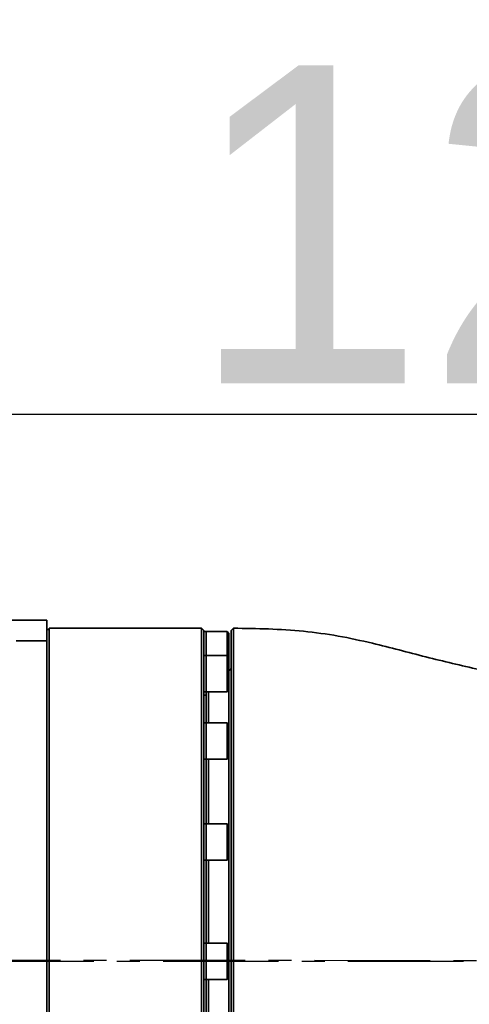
# Model space of a CAD drawing. Header units: millimetres. Extents: x -10540 to 6039, y -7467 to 6433.
# Tile 189 of 236: x -3833 to -3635, y 2106 to 2539. Entities that reach past the tile are written whole.
import ezdxf

# ---------------------------------------------------------------- set-up
doc = ezdxf.new("R2010")
doc.units = ezdxf.units.MM
doc.header["$LTSCALE"] = 8
doc.header["$PDSIZE"] = -1
doc.linetypes.add('CENTER', pattern=[10.16, 6.35, -1.27, 1.27, -1.27])
doc.layers.get('Defpoints').update_dxf_attribs({"true_color": 0x5e5e5e})
doc.layers.add('细实线层', color=7, linetype='Continuous')
doc.dimstyles.new('ISO-25', dxfattribs={"dimscale": 20, "dimtxt": 5, "dimasz": 6, "dimexe": 6, "dimexo": 0.625, "dimtad": 1, "dimtoh": 1, "dimdec": 0, "dimtxsty": 'Standard', "dimcen": 2.5, "dimclrd": 1, "dimclre": 1, "dimclrt": 4, "dimadec": 1, "dimazin": 2, "dimtfac": 1, "dimtdec": 0, "dimtmove": 0, "dimatfit": 0, "dimfxl": 1, "dimarcsym": 0})

# ---------------------------------------------------------------- blocks, each defined once
blk = doc.blocks.new('*D88')
at = {"color": 1, "lineweight": -2, "transparency": 16777216}
for p, q in [((-4178.33, 3196.66), (-1466.17, 3196.66)), ((-1586.17, 255.17), (-1586.17, 3076.66)), ((-4078.33, 135.17), (-1466.17, 135.17))]:
    blk.add_line(p, q, dxfattribs=at)
at = {"color": 1, "transparency": 16777216}
for points in [[(-1606.17, 3076.66), (-1566.17, 3076.66), (-1586.17, 3196.66)], [(-1606.17, 255.17), (-1566.17, 255.17), (-1586.17, 135.17)]]:
    blk.add_solid(points, dxfattribs=at)
at = {"layer": 'Defpoints', "color": 0, "transparency": 16777216}
for p in [(-4190.83, 3196.66), (-1586.17, 3196.66), (-4090.83, 135.17)]:
    blk.add_point(p, dxfattribs=at)
at = {"color": 4, "transparency": 16777216, "insert": (-1669.45, 1665.91), "char_height": 100, "attachment_point": 5, "rotation": 90}
blk.add_mtext('{\\H1.4x;3061}', dxfattribs=at)
blk = doc.blocks.new('*D93')
at = {"color": 1, "lineweight": -2, "transparency": 16777216}
for p, q in [((-4190.83, 2083.26), (-4190.83, 2485.89)), ((-2909.83, 2251.61), (-2909.83, 2485.89)), ((-4070.83, 2365.89), (-3029.83, 2365.89))]:
    blk.add_line(p, q, dxfattribs=at)
at = {"color": 1, "transparency": 16777216}
for points in [[(-4070.83, 2385.89), (-4070.83, 2345.89), (-4190.83, 2365.89)], [(-3029.83, 2385.89), (-3029.83, 2345.89), (-2909.83, 2365.89)]]:
    blk.add_solid(points, dxfattribs=at)
at = {"layer": 'Defpoints', "color": 0, "transparency": 16777216}
for p in [(-2909.83, 2365.89), (-2909.83, 2239.11), (-4190.83, 2070.76)]:
    blk.add_point(p, dxfattribs=at)
at = {"color": 4, "transparency": 16777216, "insert": (-3550.33, 2448.39), "char_height": 100, "attachment_point": 5}
blk.add_mtext('{\\H1.4x;1281}', dxfattribs=at)
blk = doc.blocks.new('*U95')
at = {"color": 0, "linetype": 'CENTER', "transparency": 16777216}
blk.add_line((-1530.62, 0), (66.26, 0), dxfattribs=at)
blk = doc.blocks.new('*D100')
at = {"layer": 'Defpoints', "color": 0, "transparency": 16777216}
for p in [(-4190.83, 2125.8), (-2909.83, 2125.17), (-3967.42, 1929.6), (-3669.79, 1679.14), (-3745.6, 667.95)]:
    blk.add_point(p, dxfattribs=at)
at = {"layer": '细实线层', "color": 1, "lineweight": -2, "transparency": 16777216}
blk.add_arc((-4001.9, 2125.71), 556.52, 292.3505, 347.5936, dxfattribs=at)
at = {"layer": '细实线层', "color": 1, "transparency": 16777216}
for points in [[(-3478.26, 2008.31), (-3438.49, 2003.97), (-3445.38, 2125.43)], [(-3784.71, 1591.78), (-3795.84, 1630.2), (-3905.53, 1577.59)]]:
    blk.add_solid(points, dxfattribs=at)
at = {"layer": '细实线层', "color": 4, "transparency": 16777216, "insert": (-3624.05, 1808.33), "char_height": 100, "attachment_point": 5, "rotation": 49.972}
blk.add_mtext('80°', dxfattribs=at)

msp = doc.modelspace()

# ---------------------------------------------------------------- linework, layer by layer
at = {"linetype": 'Continuous', "lineweight": 35}
for p, q in [((-3820.83, 2275.17), (-3837.01, 2275.17)), ((-3820.83, 2275.17), (-3820.83, 2266.13)), ((-3819.83, 2271.17), (-3820.83, 2271.17)), ((-3752.83, 2271.67), (-3819.83, 2271.67)), ((-3819.83, 2125.17), (-3819.83, 2271.67)), ((-3751.83, 2270.67), (-3752.83, 2271.67)), ((-3752.83, 2125.17), (-3752.83, 2271.67)), ((-3751.83, 2270.67), (-3751.83, 2125.17)), ((-3750.83, 2270.17), (-3751.83, 2270.17)), ((-3741.63, 2270.17), (-3750.83, 2270.17)), ((-3750.83, 2259.74), (-3750.83, 2270.17)), ((-3740.83, 2269.37), (-3741.63, 2270.17)), ((-3741.63, 2259.74), (-3741.63, 2270.17)), ((-3738.81, 2271.65), (-3739.83, 2270.65)), ((-3738.81, 2271.65), (-3739.83, 2270.65)), ((-3820.83, 2266.13), (-3834.33, 2266.13)), ((-3740.83, 2269.37), (-3740.83, 2258.94)), ((-3750.83, 2259.74), (-3751.83, 2259.74)), ((-3741.63, 2259.74), (-3750.83, 2259.74)), ((-3750.83, 2243.74), (-3750.83, 2259.74)), ((-3750.83, 2243.74), (-3750.83, 2259.74)), ((-3740.83, 2258.94), (-3741.63, 2259.74)), ((-3741.63, 2243.74), (-3741.63, 2259.74)), ((-3740.83, 2258.94), (-3740.83, 2244.54)), ((-3741.63, 2243.74), (-3740.83, 2244.54)), ((-3740.83, 2229.25), (-3740.83, 2244.54)), ((-3751.83, 2243.74), (-3750.83, 2243.74)), ((-3750.83, 2242.17), (-3751.83, 2242.17)), ((-3750.83, 2243.74), (-3741.63, 2243.74)), ((-3750.83, 2230.05), (-3750.83, 2243.74)), ((-3749.83, 2243.74), (-3749.83, 2230.05)), ((-3750.83, 2230.05), (-3751.83, 2230.05)), ((-3741.63, 2230.05), (-3750.83, 2230.05)), ((-3750.83, 2214.05), (-3750.83, 2230.05)), ((-3750.83, 2229.44), (-3750.83, 2230.05)), ((-3750.83, 2214.05), (-3750.83, 2229.44)), ((-3740.83, 2229.25), (-3741.63, 2230.05)), ((-3741.63, 2229.44), (-3741.63, 2230.05)), ((-3741.63, 2214.05), (-3741.63, 2229.44)), ((-3740.83, 2229.25), (-3740.83, 2228.7)), ((-3740.83, 2228.7), (-3740.83, 2214.85)), ((-3751.83, 2214.05), (-3750.83, 2214.05)), ((-3750.83, 2214.05), (-3741.63, 2214.05)), ((-3750.83, 2185.6), (-3750.83, 2214.05)), ((-3749.83, 2214.05), (-3749.83, 2185.6)), ((-3741.63, 2214.05), (-3740.83, 2214.85)), ((-3740.83, 2184.8), (-3740.83, 2214.85)), ((-3750.83, 2185.6), (-3751.83, 2185.6)), ((-3741.63, 2185.6), (-3750.83, 2185.6)), ((-3750.83, 2169.6), (-3750.83, 2185.6)), ((-3750.83, 2183.26), (-3750.83, 2185.6)), ((-3740.83, 2184.8), (-3741.63, 2185.6)), ((-3741.63, 2183.26), (-3741.63, 2185.6)), ((-3740.83, 2184.8), (-3740.83, 2182.69)), ((-3750.83, 2169.6), (-3750.83, 2183.26)), ((-3741.63, 2169.6), (-3741.63, 2183.26)), ((-3740.83, 2182.69), (-3740.83, 2170.4)), ((-3741.63, 2169.6), (-3740.83, 2170.4)), ((-3740.83, 2132.37), (-3740.83, 2170.4)), ((-3751.83, 2169.6), (-3750.83, 2169.6)), ((-3750.83, 2169.6), (-3741.63, 2169.6)), ((-3750.83, 2133.17), (-3750.83, 2169.6)), ((-3749.83, 2169.6), (-3749.83, 2133.17)), ((-3750.83, 2133.17), (-3751.83, 2133.17)), ((-3741.63, 2133.17), (-3750.83, 2133.17)), ((-3750.83, 2117.17), (-3750.83, 2133.17)), ((-3750.83, 2128.24), (-3750.83, 2133.17)), ((-3740.83, 2132.37), (-3741.63, 2133.17)), ((-3741.63, 2128.24), (-3741.63, 2133.17)), ((-3740.83, 2132.37), (-3740.83, 2127.93)), ((-3750.83, 2117.17), (-3750.83, 2128.24)), ((-3741.63, 2117.17), (-3741.63, 2128.24)), ((-3740.83, 2127.93), (-3740.83, 2117.97)), ((-3819.83, 1978.67), (-3819.83, 2125.17)), ((-3752.83, 1978.67), (-3752.83, 2125.17)), ((-3751.83, 2125.17), (-3751.83, 1979.67)), ((-3738.83, 2125.16), (-3739.83, 2125.16)), ((-3751.83, 2117.17), (-3750.83, 2117.17)), ((-3750.83, 2117.17), (-3741.63, 2117.17)), ((-3750.83, 2080.74), (-3750.83, 2117.17)), ((-3749.83, 2117.17), (-3749.83, 2080.74)), ((-3741.63, 2117.17), (-3740.83, 2117.97)), ((-3740.83, 2079.94), (-3740.83, 2117.97))]:
    msp.add_line(p, q, dxfattribs=at)
at = {"color": 4}
msp.add_arc((-4190.83, 735.17), 2461.48, 10, 150, dxfattribs=at)
at = {"linetype": 'Continuous', "lineweight": 35}
msp.add_arc((-3740.83, 2254.17), 1, 270, 0, dxfattribs=at)
for points, knots in [([(-3739.83, 2125.16), (-3739.83, 2126.12), (-3739.83, 2129.01), (-3739.83, 2135.76), (-3739.83, 2143.43), (-3739.83, 2151.05), (-3739.83, 2156.72), (-3739.83, 2164.21), (-3739.83, 2171.59), (-3739.83, 2180.62), (-3739.83, 2189.44), (-3739.83, 2197.92), (-3739.83, 2204.47), (-3739.83, 2209.25), (-3739.83, 2215.45), (-3739.83, 2222.86), (-3739.83, 2231.13), (-3739.83, 2238.73), (-3739.83, 2244.47), (-3739.83, 2248.67), (-3739.83, 2252.62), (-3739.83, 2257.05), (-3739.83, 2260.79), (-3739.83, 2263.35), (-3739.83, 2265.62), (-3739.83, 2267.92), (-3739.83, 2269.43), (-3739.83, 2270.27), (-3739.83, 2270.63), (-3739.83, 2270.64), (-3739.83, 2270.65)], [0, 0, 0, 0, 0.012644, 0.037938, 0.088566, 0.113858, 0.13915, 0.164443, 0.215058, 0.240351, 0.290967, 0.341582, 0.366874, 0.392167, 0.41746, 0.468075, 0.51869, 0.569306, 0.619921, 0.645214, 0.670506, 0.721122, 0.771737, 0.79703, 0.822322, 0.872937, 0.923552, 0.948843, 0.97439, 1, 1, 1, 1]), ([(-3738.82, 2271.65), (-3738.82, 2271.64), (-3738.82, 2271.64), (-3738.82, 2271.12), (-3738.82, 2269.52), (-3738.82, 2267.08), (-3738.82, 2263.72), (-3738.82, 2259.46), (-3738.82, 2254.35), (-3738.82, 2249.44), (-3738.82, 2245.19), (-3738.82, 2240.69), (-3738.82, 2235.83), (-3738.82, 2230.64), (-3738.83, 2225.24), (-3738.83, 2218.07), (-3738.83, 2208.9), (-3738.83, 2199.2), (-3738.83, 2188.97), (-3738.83, 2178.24), (-3738.83, 2167.49), (-3738.83, 2156.91), (-3738.83, 2146.51), (-3738.83, 2137.7), (-3738.83, 2130.55), (-3738.83, 2126.97), (-3738.83, 2125.17)], [0, 0, 0, 0, 0.012435, 0.062229, 0.111995, 0.161925, 0.211855, 0.263066, 0.314278, 0.364054, 0.388928, 0.413802, 0.463578, 0.488452, 0.513326, 0.563102, 0.613185, 0.663116, 0.713046, 0.764264, 0.815481, 0.860999, 0.906751, 0.953223, 0.976607, 1, 1, 1, 1]), ([(-3738.82, 2271.65), (-3733.69, 2271.58), (-3723.43, 2271.46), (-3708.06, 2270.51), (-3692.8, 2268.43), (-3674.89, 2264.52), (-3654.39, 2258.92), (-3638.68, 2255.27), (-3630.83, 2253.45)], [0, 0, 0, 0, 0.140008, 0.280001, 0.419979, 0.559971, 0.77999, 1, 1, 1, 1]), ([(-3820.83, 2266.13), (-3820.83, 2264.78), (-3820.83, 2262.09), (-3820.83, 2257.08), (-3820.83, 2251.41), (-3820.83, 2245.02), (-3820.83, 2237.97), (-3820.83, 2230.3), (-3820.83, 2222.05), (-3820.83, 2213.26), (-3820.83, 2203.98), (-3820.83, 2194.27), (-3820.83, 2184.18), (-3820.83, 2173.77), (-3820.83, 2163.08), (-3820.83, 2152.19), (-3820.83, 2141.14), (-3820.83, 2130.01), (-3820.83, 2118.85), (-3820.83, 2107.73), (-3820.83, 2096.7), (-3820.83, 2085.83), (-3820.83, 2075.17), (-3820.83, 2064.8), (-3820.83, 2054.73), (-3820.83, 2048.36), (-3820.83, 2045.17)], [0, 0, 0, 0, 0.041661, 0.083337, 0.125, 0.166661, 0.208337, 0.25, 0.291661, 0.333337, 0.375, 0.416661, 0.458337, 0.5, 0.541661, 0.583337, 0.625, 0.666661, 0.708337, 0.75, 0.791661, 0.833337, 0.875, 0.916661, 0.958338, 1, 1, 1, 1]), ([(-3739.83, 1979.7), (-3739.83, 1979.7), (-3739.83, 1979.7), (-3739.83, 1980.1), (-3739.83, 1981.04), (-3739.83, 1981.93), (-3739.83, 1983.43), (-3739.83, 1985.36), (-3739.83, 1987.72), (-3739.83, 1989.71), (-3739.83, 1991.9), (-3739.83, 1995.1), (-3739.83, 1998.71), (-3739.83, 2002.7), (-3739.83, 2005.89), (-3739.83, 2010.38), (-3739.83, 2015.23), (-3739.83, 2020.42), (-3739.83, 2024.47), (-3739.83, 2030.09), (-3739.83, 2036), (-3739.83, 2042.18), (-3739.83, 2046.95), (-3739.83, 2053.47), (-3739.83, 2060.21), (-3739.83, 2067.15), (-3739.83, 2072.45), (-3739.83, 2079.62), (-3739.83, 2086.93), (-3739.83, 2094.36), (-3739.83, 2102.23), (-3739.83, 2110.39), (-3739.83, 2118.8), (-3739.83, 2123.04), (-3739.83, 2125.16)], [0, 0, 0, 0, 0.012519, 0.062655, 0.087697, 0.11274, 0.137784, 0.1879, 0.212943, 0.237987, 0.263031, 0.288074, 0.33819, 0.363234, 0.388278, 0.413321, 0.463437, 0.488481, 0.513525, 0.538568, 0.588685, 0.613728, 0.638772, 0.663815, 0.713932, 0.738975, 0.764019, 0.789063, 0.839179, 0.864222, 0.889266, 0.944394, 0.97215, 1, 1, 1, 1]), ([(-3738.83, 2125.17), (-3738.83, 2124.23), (-3738.83, 2119.5), (-3738.83, 2111), (-3738.83, 2099.75), (-3738.83, 2088.63), (-3738.83, 2077.63), (-3738.83, 2066.84), (-3738.83, 2058.12), (-3738.83, 2051.43), (-3738.83, 2046.59), (-3738.83, 2040.29), (-3738.83, 2032.71), (-3738.83, 2024.17), (-3738.82, 2016.16), (-3738.82, 2008.77), (-3738.82, 2002.1), (-3738.82, 1996.25), (-3738.82, 1991.18), (-3738.82, 1986.9), (-3738.82, 1983.68), (-3738.82, 1981.56), (-3738.82, 1980.23), (-3738.82, 1979.32), (-3738.82, 1978.77), (-3738.82, 1978.72), (-3738.82, 1978.7)], [0, 0, 0, 0, 0.012312, 0.06162, 0.11089, 0.160322, 0.209755, 0.260435, 0.311115, 0.335742, 0.36037, 0.384998, 0.434281, 0.483713, 0.533145, 0.583822, 0.6345, 0.683931, 0.733363, 0.784038, 0.834714, 0.875597, 0.906541, 0.937489, 0.96874, 1, 1, 1, 1])]:
    msp.add_open_spline(points, degree=3, knots=knots, dxfattribs=at)
at = {"layer": '细实线层', "color": 2, "linetype": 'CENTER'}
msp.add_line((-4190.83, 2125.8), (-2909.83, 2125.17), dxfattribs=at)

# ---------------------------------------------------------------- block references
at = {"color": 4, "linetype": 'CENTER'}
msp.add_blockref('*U95', (-2726.83, 2125.17), dxfattribs=at)

# ---------------------------------------------------------------- dimensions: what is measured, and where the dimension line sits
dim = msp.add_linear_dim(base=(-1586.17, 3196.66), p1=(-4090.83, 135.17), p2=(-4190.83, 3196.66), angle=90, text='{\\H1.4x;<>}', dimstyle='ISO-25')
dim.commit()
dim.dimension.update_dxf_attribs({"geometry": '*D88', "text_midpoint": (-1669.45, 1665.91)})
dim = msp.add_linear_dim(base=(-2909.83, 2365.89), p1=(-4190.83, 2070.76), p2=(-2909.83, 2239.11), text='{\\H1.4x;<>}', dimstyle='ISO-25')
dim.commit()
dim.dimension.update_dxf_attribs({"geometry": '*D93', "text_midpoint": (-3550.33, 2448.39)})
at = {"layer": '细实线层', "color": 2}
dim = msp.add_angular_dim_2l(base=(-3669.79, 1679.14), line1=((-4190.83, 2125.8), (-2909.83, 2125.17)), line2=((-3967.42, 1929.6), (-3745.6, 667.95)), dimstyle='ISO-25', dxfattribs=at)
dim.commit()
dim.dimension.update_dxf_attribs({"geometry": '*D100', "text_midpoint": (-3624.05, 1808.33)})

doc.saveas('drawing.dxf')
